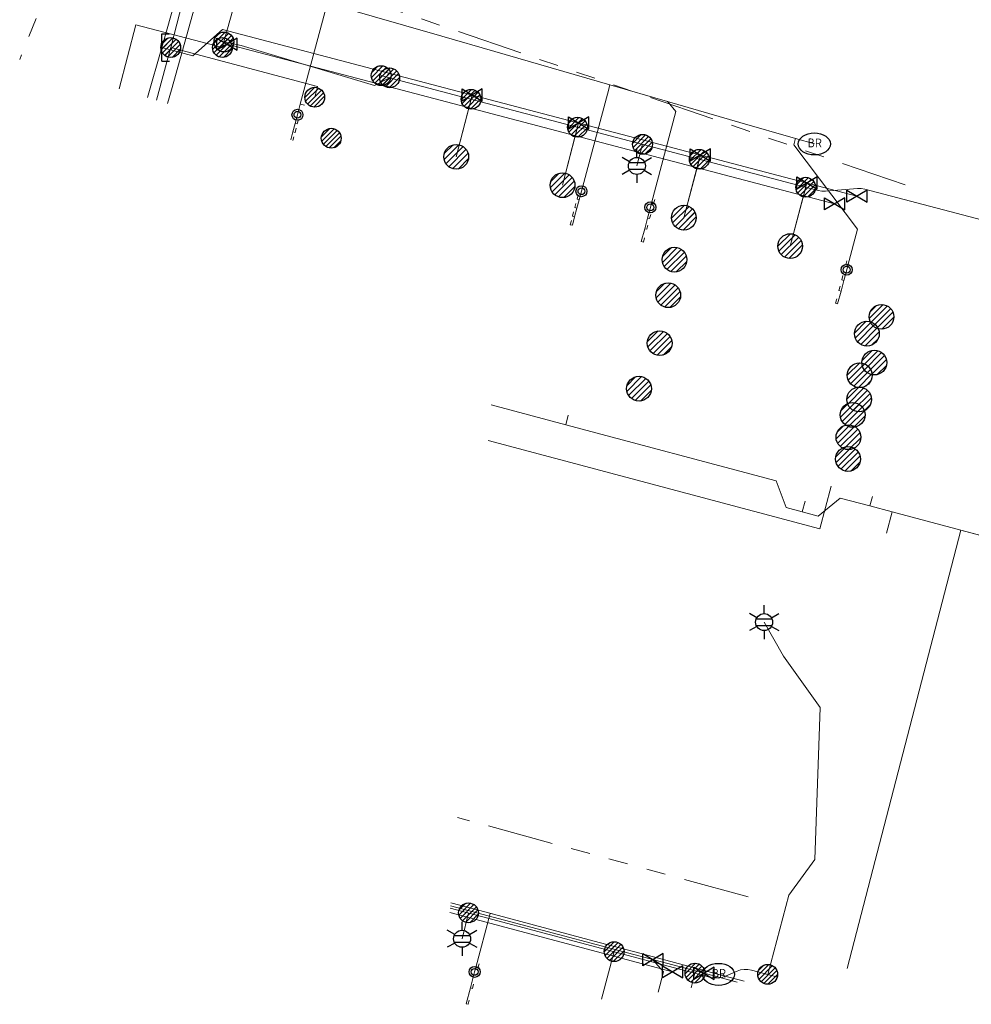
# Model space of a CAD drawing. Header units: metres. Extents: x 197355 to 199157, y 355772 to 356286.
# Tile 4 of 256: x 197459 to 197502, y 355928 to 355972. Entities that reach past the tile are written whole.
import ezdxf
from ezdxf.enums import TextEntityAlignment as Align
from ezdxf.lldxf.tags import DXFTag

# ---------------------------------------------------------------- set-up
doc = ezdxf.new("R2010")
doc.units = ezdxf.units.M
doc.linetypes.add('RI-GWA', pattern=[18.45, 6, -1.8, 1.75, -1.8, 1.75, -1.8, 1.75, -1.8])
for name, color, linetype, lineweight in [('B-WE-KL-DATA_HULPSTUK_KPNB.V.-S', 90, 'Continuous', 25), ('B-WE-KL-DATA_KABELBUNDEL_KPNB.V.-G', 90, 'Continuous', 18), ('B-WE-KL-DATA_KABELBUNDEL_ZIGGOB.V.-G', 94, 'Continuous', 18), ('B-WE-KL-DATA_TELECOM_REGGEFIBEROPERATORB.V.-G', 90, 'KL-TELECOM-ALGEMEEN-N', 18), ('B-WE-KL-DATA_TELECOM_ZIGGOB.V.-G', 94, 'KL-TELECOM-ALGEMEEN-N', 18), ('B-WE-KL-ET_LS_ENEXISNETBEHEERB.V.-G', 190, 'KL-LS-N', 18), ('B-WE-KL-ET_LS_HULPSTUK_ENEXISNETBEHEERB.V.-S', 190, 'Continuous', 25), ('B-WE-KL-ET_LS_KABELBUNDEL_ENEXISNETBEHEERB.V.-G', 190, 'KL-BUNDEL-N', 18), ('B-WE-KL-GAS_HULPSTUK_ENEXISNETBEHEERB.V.-S', 30, 'Continuous', 25), ('B-WE-KL-GAS_LD_ENEXISNETBEHEERB.V.-G', 50, 'KL-GAS-LD-N', 18), ('B-WE-KL-GAS_LD_HOOFDLEIDING_100 MBAR_PVC_110_ENEXISNETBEHEERB.V.-G', 50, 'KL-GAS-LD-N', 18), ('B-WE-KL-GAS_LD_HOOFDLEIDING_30 MBAR_PVC_110_ENEXISNETBEHEERB.V.-G', 50, 'KL-GAS-LD-N', 18), ('B-WE-KL-WATER_HULPSTUK_NVWATERLEIDINGMAATSCHAPPIJLIMBURG-S', 170, 'Continuous', 25), ('B-WE-KL-WATER_TRANSPORTLEIDING_NVWATERLEIDINGMAATSCHAPPIJLIMBURG-G', 170, 'KL-WATER-TR-N', 18), ('B-WE-RI-GWA_GEMEENTEROERMOND-G', 30, 'RI-GWA', 18)]:
    doc.layers.add(name, color=color, linetype=linetype, lineweight=lineweight)
doc.styles.add('NLCS-ISO', font='NLCS-ISO.ttf')
doc.styles.get("Standard").update_dxf_attribs({"font": 'isocp.shx'})
doc.linetypes.add('KL-BUNDEL-N', pattern='A,28,-5,[103,NLCS.SHX,S=1.25,R=0,X=0,Y=0],-5,[103,NLCS.SHX,S=1.25,R=0,X=0,Y=0],-5,[103,NLCS.SHX,S=1.25,R=0,X=0,Y=0],-5,[103,NLCS.SHX,S=1.25,R=0,X=0,Y=0],-5', length=53)
tags = doc.linetypes.add('KL-GAS-LD-N', pattern='A,4,-1,[69,NLCS.SHX,S=0.5,R=0,X=0,Y=0],-1,4,-1,["L",Standard,S=1,R=0,X=0.25,Y=-0.5],-2', length=13).pattern_tags.tags
tags[18] = DXFTag(74, 10)
tags = doc.linetypes.add('KL-LS-N', pattern='A,4,-1,[103,NLCS.SHX,S=0.75,R=0,X=0,Y=0],-1,4,-1,["L",Standard,S=1,R=0,X=0,Y=-0.5],-2', length=13).pattern_tags.tags
tags[18] = DXFTag(74, 10)
doc.linetypes.add('KL-TELECOM-ALGEMEEN-N', pattern='A,7,-1,[101,NLCS.SHX,S=0.5,R=0,X=0,Y=0],-1', length=9)
doc.linetypes.add('KL-WATER-TR-N', pattern='A,7,-0.5,[168,NLCS.SHX,S=0.75,R=0,X=0.75,Y=0],-2,[168,NLCS.SHX,S=0.75,R=0,X=0.75,Y=0],-2', length=11.5)

# ---------------------------------------------------------------- blocks, each defined once
blk = doc.blocks.new('SKL-ET_HULP_MOF-SO')
h = blk.add_hatch()
h.set_pattern_fill('ANSI31', color=256, scale=6, style=0)
h.set_pattern_definition([(45, (-2.25, -126.982), (-0.53033, 0.53033), [])])
edge = h.paths.add_edge_path()
edge.add_arc((0, 0), 2.25, 0, 360)
at = {"linetype": 'Continuous'}
blk.add_circle((0, 0), 2.25, dxfattribs=at)
blk = doc.blocks.new('SKL-WTB_HULP_AANSLUITPUNT-SO')
h = blk.add_hatch()
h.set_pattern_fill('ANSI31', color=256, scale=3, style=0)
h.set_pattern_definition([(45, (-1.125, -63.491), (-0.265165, 0.265165), [])])
edge = h.paths.add_edge_path()
edge.add_arc((0, 0), 1.125, 0, 360)
at = {"linetype": 'Continuous'}
blk.add_circle((0, 0), 1.125, dxfattribs=at)
blk = doc.blocks.new('SKL-WTB_HULP_AFSLUITER-SO')
for p, q in [((2.3, 1.37), (-2.3, -1.37)), ((-2.3, 1.37), (2.3, -1.37)), ((2.3, -1.37), (2.3, 1.37))]:
    blk.add_line(p, q)
at = {"ltscale": 0.1}
blk.add_line((-2.3, -1.37), (-2.3, 1.37), dxfattribs=at)
blk = doc.blocks.new('SKL-WTB_HULP_EINDKAP-SO')
for p, q in [((0, -0.625), (0, 0.625)), ((0, 0.625), (0.346, 0.625)), ((0, -0.625), (0.346, -0.625))]:
    blk.add_line(p, q)
blk = doc.blocks.new('SKL-ET_HULP_AANSLUITPUNT-SO')
h = blk.add_hatch()
h.set_pattern_fill('ANSI31', color=256, scale=30, style=0)
h.set_pattern_definition([(45, (-11.25, -634.91), (-2.65165, 2.65165), [])])
edge = h.paths.add_edge_path()
edge.add_arc((0, 0), 11.25, 0, 360)
at = {"linetype": 'Continuous'}
blk.add_circle((0, 0), 11.25, dxfattribs=at)
blk = doc.blocks.new('B-SIE-WEG_LICHTMAST-SO')
at = {"ltscale": 0.1}
for p, q in [((0, 0.386), (0, 0.772)), ((-0.334, 0.193), (-0.668, 0.386)), ((0.334, 0.193), (0.668, 0.386)), ((-0.334, -0.193), (-0.668, -0.386)), ((0, -0.386), (0, -0.772)), ((0.334, -0.193), (0.668, -0.386))]:
    blk.add_line(p, q, dxfattribs=at)
at = {"flags": 128}
for points in [[(-0.354, 0.152), (0.354, 0.152)], [(-0.354, -0.152), (0.354, -0.152)]]:
    blk.add_lwpolyline(points, dxfattribs=at)
at = {"ltscale": 0.1}
blk.add_circle((0, 0), 0.386, dxfattribs=at)
at = {"style": 'NLCS-ISO'}
blk.add_attdef('TYPE', text='', height=0.549, dxfattribs=at).set_placement((0, 0.772), align=Align.BOTTOM_CENTER)
blk = doc.blocks.new('SIE-WEG_STRAATPOT_BRANDKRAAN-SO')
blk.add_ellipse((0, 0), major_axis=(-0.729, 0), ratio=0.685994)
at = {"style": 'NLCS-ISO'}
blk.add_text('BR', height=0.4, dxfattribs=at).set_placement((-0.298, -0.153))
blk = doc.blocks.new('SIE-WEG_AFVALBAK_TYPE_01')
for radius in [0.25, 0.156]:
    blk.add_circle((0, 0), radius)

msp = doc.modelspace()

# ---------------------------------------------------------------- linework, layer by layer
at = {"layer": 'B-WE-KL-DATA_KABELBUNDEL_KPNB.V.-G', "ltscale": 0.5, "flags": 128}
for points in [[(197465.709, 355971.118), (197465.709, 355971.119), (197468.636, 355982.486)], [(197465.058, 355968.733), (197465.584, 355970.633), (197465.709, 355971.118)], [(197472.25, 355968.862), (197472.378, 355969.342), (197465.709, 355971.119), (197465.709, 355971.119)]]:
    msp.add_lwpolyline(points, dxfattribs=at)
at = {"layer": 'B-WE-KL-DATA_KABELBUNDEL_ZIGGOB.V.-G', "ltscale": 0.5, "flags": 128}
for points in [[(197483.654, 355953.984), (197480.261, 355954.888)], [(197483.768, 355954.419), (197483.654, 355953.984)], [(197494.393, 355950.034), (197493.668, 355950.227), (197493.214, 355951.436), (197483.654, 355953.984)], [(197497.471, 355950.301), (197496.112, 355950.663), (197495.117, 355949.842), (197494.393, 355950.034)], [(197494.521, 355950.518), (197494.393, 355950.034)], [(197497.587, 355950.736), (197497.471, 355950.301)], [(197498.485, 355950.031), (197497.471, 355950.301)], [(197498.228, 355949.064), (197498.485, 355950.031)], [(197501.598, 355949.201), (197498.485, 355950.031)], [(197501.598, 355949.201), (197496.431, 355929.304)], [(197511.475, 355946.569), (197501.598, 355949.201)]]:
    msp.add_lwpolyline(points, dxfattribs=at)
at = {"layer": 'B-WE-KL-DATA_TELECOM_REGGEFIBEROPERATORB.V.-G', "ltscale": 0.5, "flags": 128}
msp.add_lwpolyline([(197495.707, 355951.204), (197495.194, 355949.271), (197480.13, 355953.268)], dxfattribs=at)
at = {"layer": 'B-WE-KL-DATA_TELECOM_ZIGGOB.V.-G', "ltscale": 0.5, "flags": 128}
for points in [[(197498.228, 355949.064), (197498.485, 355950.031), (197511.475, 355946.569), (197514.444, 355957.593), (197514.802, 355958.737), (197515.135, 355959.868), (197515.445, 355960.986), (197515.73, 355962.089), (197516.134, 355963.824), (197516.312, 355964.675), (197516.473, 355965.513), (197516.618, 355966.34), (197516.746, 355967.153), (197516.857, 355967.953), (197516.952, 355968.738), (197517.029, 355969.509), (197517.09, 355970.265), (197517.134, 355971.005), (197517.161, 355971.728), (197517.171, 355972.435), (197517.163, 355973.125), (197517.139, 355973.798), (197517.098, 355974.452), (197517.101, 355974.839), (197517.075, 355975.228), (197517.02, 355975.616), (197516.938, 355976.001), (197516.827, 355976.382), (197516.69, 355976.757), (197516.525, 355977.124), (197516.335, 355977.482), (197516.119, 355977.829), (197515.88, 355978.163), (197515.617, 355978.483), (197515.333, 355978.788), (197515.028, 355979.076), (197514.704, 355979.346), (197514.362, 355979.596), (197514.004, 355979.826), (197516.656, 356006.166), (197517.229, 356006.17), (197517.794, 356006.2), (197518.347, 356006.255), (197518.884, 356006.335), (197519.401, 356006.439), (197519.894, 356006.566), (197520.36, 356006.716), (197520.796, 356006.887), (197521.198, 356007.078), (197521.564, 356007.289), (197521.89, 356007.516), (197522.175, 356007.76), (197522.417, 356008.017), (197522.614, 356008.287), (197522.764, 356008.567), (197522.866, 356008.855), (197525.37, 356018.186), (197549.609, 356011.518), (197549.132, 356008.999), (197549.043, 356008.363), (197549.02, 356007.721), (197549.062, 356007.08), (197549.17, 356006.447), (197549.341, 356005.829), (197549.574, 356005.233), (197549.868, 356004.664), (197550.217, 356004.129), (197550.62, 356003.634), (197551.071, 356003.183), (197551.566, 356002.782), (197552.099, 356002.434), (197552.665, 356002.145), (197553.258, 356001.916), (197553.871, 356001.75), (197554.498, 356001.649), (197556.377, 356001.573), (197558.238, 356001.545), (197560.083, 356001.565), (197561.908, 356001.633), (197562.467, 356001.664), (197563.044, 356001.703), (197563.641, 356001.751), (197564.256, 356001.807), (197564.889, 356001.87), (197565.541, 356001.942), (197566.212, 356002.023), (197566.901, 356002.111), (197577.411, 356004.04), (197578.423, 356004.134), (197579.416, 356004.249), (197580.389, 356004.384), (197581.341, 356004.539), (197582.27, 356004.715), (197583.176, 356004.91), (197584.057, 356005.125), (197584.912, 356005.359), (197585.578, 356005.561), (197586.226, 356005.775), (197586.856, 356006.001), (197587.466, 356006.238), (197588.056, 356006.487), (197588.626, 356006.747), (197589.176, 356007.018), (197589.704, 356007.3), (197591.417, 356008.234), (197593.062, 356009.18), (197594.638, 356010.137), (197596.144, 356011.106), (197597.58, 356012.086), (197598.549, 356012.781), (197600.326, 356014.125), (197602.052, 356015.517), (197603.725, 356016.956), (197605.344, 356018.44), (197613.526, 356025.42), (197616.453, 356028.053), (197626.868, 356037.773), (197638.893, 356049.19), (197639.436, 356049.684), (197639.94, 356050.214), (197640.4, 356050.775), (197640.81, 356051.361), (197641.167, 356051.965), (197641.466, 356052.58), (197641.704, 356053.199), (197641.878, 356053.816), (197641.987, 356054.424), (197642.029, 356055.016), (197642.003, 356055.585), (197641.91, 356056.125), (197641.751, 356056.631), (197641.528, 356057.096), (197641.243, 356057.515), (197640.9, 356057.884), (197640.679, 356058.089), (197641.053, 356058.409), (197628.75, 356069.282), (197627.372, 356071.978), (197632.987, 356079.84)], [(197498.228, 355949.064), (197498.485, 355950.031), (197497.471, 355950.301), (197497.587, 355950.736)], [(197498.228, 355949.064), (197498.485, 355950.031), (197497.471, 355950.301), (197497.587, 355950.736)], [(197498.228, 355949.064), (197498.485, 355950.031), (197497.471, 355950.301), (197497.587, 355950.736)], [(197498.228, 355949.064), (197498.485, 355950.031), (197497.471, 355950.301), (197497.587, 355950.736)], [(197498.228, 355949.064), (197498.485, 355950.031), (197497.471, 355950.301), (197497.587, 355950.736)], [(197498.228, 355949.064), (197498.485, 355950.031), (197497.471, 355950.301), (197497.587, 355950.736)], [(197498.228, 355949.064), (197498.485, 355950.031), (197497.471, 355950.301), (197497.587, 355950.736)], [(197498.228, 355949.064), (197498.485, 355950.031), (197497.471, 355950.301), (197497.587, 355950.736)], [(197498.228, 355949.064), (197498.485, 355950.031), (197497.471, 355950.301), (197497.587, 355950.736)], [(197498.228, 355949.064), (197498.485, 355950.031), (197497.471, 355950.301), (197497.587, 355950.736)], [(197498.228, 355949.064), (197498.485, 355950.031), (197497.471, 355950.301), (197497.587, 355950.736)], [(197498.228, 355949.064), (197498.485, 355950.031), (197497.471, 355950.301), (197497.587, 355950.736)], [(197498.228, 355949.064), (197498.485, 355950.031), (197497.471, 355950.301), (197497.587, 355950.736)], [(197498.228, 355949.064), (197498.485, 355950.031), (197497.471, 355950.301), (197497.587, 355950.736)], [(197498.228, 355949.064), (197498.485, 355950.031), (197497.471, 355950.301), (197497.587, 355950.736)], [(197498.228, 355949.064), (197498.485, 355950.031), (197497.471, 355950.301), (197497.587, 355950.736)], [(197498.228, 355949.064), (197498.485, 355950.031), (197501.598, 355949.201), (197496.431, 355929.304)], [(197496.431, 355929.304), (197501.598, 355949.201), (197498.485, 355950.031), (197498.228, 355949.064)]]:
    msp.add_lwpolyline(points, dxfattribs=at)
at = {"layer": 'B-WE-KL-ET_LS_ENEXISNETBEHEERB.V.-G', "ltscale": 0.5, "flags": 128}
for points in [[(197468.127, 355971.371), (197472.196, 355985.861)], [(197468.056, 355971.118), (197464.125, 355972.15), (197463.361, 355969.237)], [(197475.653, 355969.741), (197474.968, 355969.398), (197468.906, 355971.205), (197468.127, 355971.371), (197468.056, 355971.118)], [(197475.653, 355969.741), (197475.269, 355969.842)], [(197514.414, 355960.176), (197497.239, 355964.69), (197497.072, 355964.719), (197496.903, 355964.719), (197495.448, 355964.599), (197495.278, 355964.6), (197495.111, 355964.629), (197475.653, 355969.741)], [(197479.351, 355968.77), (197478.677, 355966.156)], [(197484.187, 355967.499), (197483.507, 355964.865)], [(197487.141, 355966.723), (197486.883, 355965.74)], [(197489.72, 355966.045), (197489.017, 355963.393)], [(197494.556, 355964.775), (197493.848, 355962.102)], [(197492.826, 355929.035), (197493.785, 355932.636), (197494.965, 355934.255), (197495.207, 355941.158), (197493.54, 355943.483), (197492.664, 355945.029)], [(197493.29, 355928.911), (197492.093, 355929.23), (197491.928, 355929.259), (197491.76, 355929.261), (197491.595, 355929.234), (197491.436, 355929.18), (197490.903, 355928.948), (197490.744, 355928.894), (197490.579, 355928.867), (197490.411, 355928.869), (197490.246, 355928.898), (197478.409, 355932.046)], [(197479.234, 355931.826), (197478.942, 355930.649)], [(197485.851, 355930.066), (197485.276, 355927.91)], [(197489.523, 355929.09), (197489.344, 355928.418)]]:
    msp.add_lwpolyline(points, dxfattribs=at)
at = {"layer": 'B-WE-KL-ET_LS_KABELBUNDEL_ENEXISNETBEHEERB.V.-G', "ltscale": 0.5, "flags": 128}
for points in [[(197468.056, 355971.118), (197464.125, 355972.15), (197463.361, 355969.237)], [(197475.653, 355969.741), (197474.968, 355969.398), (197468.906, 355971.205), (197468.127, 355971.371), (197468.056, 355971.118)], [(197475.653, 355969.741), (197475.269, 355969.842)], [(197514.414, 355960.176), (197497.239, 355964.69), (197497.072, 355964.719), (197496.903, 355964.719), (197495.448, 355964.599), (197495.278, 355964.6), (197495.111, 355964.629), (197475.653, 355969.741)], [(197493.29, 355928.911), (197492.093, 355929.23), (197491.928, 355929.259), (197491.76, 355929.261), (197491.595, 355929.234), (197491.436, 355929.18), (197490.903, 355928.948), (197490.744, 355928.894), (197490.579, 355928.867), (197490.411, 355928.869), (197490.246, 355928.898), (197478.409, 355932.046)]]:
    msp.add_lwpolyline(points, dxfattribs=at)
at = {"layer": 'B-WE-KL-GAS_LD_ENEXISNETBEHEERB.V.-G', "ltscale": 0.5, "flags": 128}
for points in [[(197465.304, 355971.119), (197468.555, 355982.568)], [(197464.66, 355968.851), (197465.304, 355971.119)], [(197479.401, 355968.962), (197478.677, 355966.156)], [(197484.237, 355967.692), (197483.507, 355964.865)], [(197489.771, 355966.238), (197489.017, 355963.392)], [(197494.607, 355964.968), (197493.848, 355962.102)], [(197487.616, 355929.7), (197488.092, 355929.154), (197487.846, 355928.231)]]:
    msp.add_lwpolyline(points, dxfattribs=at)
at = {"layer": 'B-WE-KL-GAS_LD_HOOFDLEIDING_100 MBAR_PVC_110_ENEXISNETBEHEERB.V.-G', "ltscale": 0.5, "flags": 128}
for points in [[(197468.271, 355971.267), (197495.867, 355964.017)], [(197478.393, 355931.846), (197488.504, 355929.152)]]:
    msp.add_lwpolyline(points, dxfattribs=at)
at = {"layer": 'B-WE-KL-GAS_LD_HOOFDLEIDING_30 MBAR_PVC_110_ENEXISNETBEHEERB.V.-G', "ltscale": 0.5, "flags": 128}
for points in [[(197465.304, 355971.119), (197466.718, 355970.748), (197468.065, 355971.942), (197496.879, 355964.371)], [(197478.418, 355932.15), (197489.936, 355929.082)], [(197489.936, 355929.082), (197491.443, 355928.68)]]:
    msp.add_lwpolyline(points, dxfattribs=at)
at = {"layer": 'B-WE-KL-WATER_TRANSPORTLEIDING_NVWATERLEIDINGMAATSCHAPPIJLIMBURG-G', "ltscale": 0.5, "flags": 128}
for points in [[(197465.566, 355968.582), (197465.739, 355969.197), (197467.294, 355974.733)], [(197467.294, 355974.733), (197468.063, 355974.511), (197472.819, 355973.136), (197473.222, 355973.019), (197478.025, 355971.631), (197480.427, 355970.937), (197481.946, 355970.498), (197485.655, 355969.426), (197488.273, 355968.67), (197491.562, 355967.719), (197494.094, 355966.987), (197494.945, 355966.741)], [(197472.819, 355973.136), (197472.806, 355973.088), (197472.768, 355972.942), (197471.595, 355968.546)], [(197485.655, 355969.426), (197485.642, 355969.378), (197485.603, 355969.233), (197484.367, 355964.595)], [(197488.273, 355968.67), (197488.305, 355968.631), (197488.655, 355968.207), (197487.547, 355964.052)], [(197471.595, 355968.546), (197471.467, 355968.063)], [(197471.595, 355968.546), (197471.789, 355968.494)], [(197471.467, 355968.063), (197471.363, 355967.676)], [(197471.363, 355967.676), (197471.46, 355967.65), (197471.512, 355967.844)], [(197471.26, 355967.29), (197471.162, 355966.921)], [(197471.363, 355967.676), (197471.26, 355967.29)], [(197471.26, 355967.29), (197471.357, 355967.264), (197471.409, 355967.457)], [(197471.258, 355966.892), (197471.306, 355967.071)], [(197494.094, 355966.987), (197494.081, 355966.939), (197494.017, 355966.697), (197496.905, 355962.864), (197496.467, 355961.221)], [(197484.263, 355964.208), (197484.16, 355963.822)], [(197484.263, 355964.208), (197484.167, 355964.234), (197484.218, 355964.427)], [(197484.367, 355964.595), (197484.263, 355964.208)], [(197487.547, 355964.052), (197487.644, 355964.027), (197487.695, 355964.22)], [(197484.16, 355963.822), (197484.057, 355963.435)], [(197484.16, 355963.822), (197484.064, 355963.848), (197484.115, 355964.041)], [(197487.496, 355963.859), (197487.367, 355963.376)], [(197487.547, 355964.052), (197487.496, 355963.859)], [(197484.057, 355963.435), (197483.954, 355963.049), (197483.858, 355963.075), (197483.909, 355963.268)], [(197484.057, 355963.435), (197483.961, 355963.461), (197484.012, 355963.654)], [(197487.367, 355963.376), (197487.238, 355962.893)], [(197487.367, 355963.376), (197487.463, 355963.35), (197487.515, 355963.544)], [(197487.238, 355962.893), (197487.083, 355962.313), (197487.18, 355962.287), (197487.232, 355962.481)], [(197487.238, 355962.893), (197487.335, 355962.867), (197487.386, 355963.06)], [(197496.467, 355961.221), (197496.371, 355961.247), (197496.422, 355961.44)], [(197496.467, 355961.221), (197496.416, 355961.028)], [(197496.287, 355960.544), (197496.191, 355960.57), (197496.242, 355960.763)], [(197496.416, 355961.028), (197496.287, 355960.544)], [(197496.159, 355960.061), (197496.062, 355960.087), (197496.113, 355960.28)], [(197496.287, 355960.544), (197496.159, 355960.061)], [(197496.159, 355960.061), (197496.004, 355959.481), (197495.907, 355959.507), (197495.959, 355959.7)], [(197478.429, 355932.285), (197478.848, 355932.173), (197480.372, 355931.765), (197484.943, 355930.543), (197487.016, 355929.989), (197488.992, 355929.461), (197490.494, 355929.059), (197490.591, 355929.033)], [(197480.372, 355931.765), (197480.324, 355931.778), (197480.227, 355931.804), (197479.565, 355929.342)], [(197479.565, 355929.342), (197479.514, 355929.148)], [(197479.565, 355929.342), (197479.662, 355929.316), (197479.714, 355929.509)], [(197479.514, 355929.148), (197479.319, 355928.424)], [(197490.494, 355929.059), (197490.542, 355929.046), (197491.76, 355928.72)], [(197479.319, 355928.424), (197479.124, 355927.7), (197479.221, 355927.674), (197479.273, 355927.867)], [(197479.319, 355928.424), (197479.415, 355928.398), (197479.467, 355928.591)]]:
    msp.add_lwpolyline(points, dxfattribs=at)
at = {"layer": 'B-WE-RI-GWA_GEMEENTEROERMOND-G', "ltscale": 0.5, "flags": 128}
for points in [[(197461.7, 355977.706), (197458.849, 355970.576)], [(197499.063, 355964.884), (197461.7, 355977.706)], [(197491.936, 355932.554), (197478.742, 355936.153)]]:
    msp.add_lwpolyline(points, dxfattribs=at)

# ---------------------------------------------------------------- block references
at = {"layer": 'B-WE-KL-DATA_HULPSTUK_KPNB.V.-S', "xscale": 0.2, "yscale": 0.2, "zscale": 0.2}
for p in [(197465.709, 355971.119), (197465.709, 355971.118), (197465.709, 355971.118), (197472.25, 355968.862), (197473, 355967)]:
    msp.add_blockref('SKL-ET_HULP_MOF-SO', p, dxfattribs=at)
at = {"layer": 'B-WE-KL-ET_LS_HULPSTUK_ENEXISNETBEHEERB.V.-S'}
for name, p, xscale, yscale, zscale in [('SKL-ET_HULP_MOF-SO', (197468.127, 355971.371), 0.2, 0.2, 0.2), ('SKL-ET_HULP_MOF-SO', (197468.056, 355971.118), 0.2, 0.2, 0.2), ('SKL-ET_HULP_MOF-SO', (197475.269, 355969.842), 0.2, 0.2, 0.2), ('SKL-ET_HULP_MOF-SO', (197475.653, 355969.741), 0.2, 0.2, 0.2), ('SKL-ET_HULP_MOF-SO', (197479.351, 355968.77), 0.2, 0.2, 0.2), ('SKL-ET_HULP_MOF-SO', (197484.187, 355967.499), 0.2, 0.2, 0.2), ('SKL-ET_HULP_MOF-SO', (197487.141, 355966.723), 0.2, 0.2, 0.2), ('SKL-ET_HULP_AANSLUITPUNT-SO', (197478.677, 355966.156), 0.05, 0.05, 0.05), ('SKL-ET_HULP_MOF-SO', (197489.72, 355966.045), 0.2, 0.2, 0.2), ('SKL-ET_HULP_AANSLUITPUNT-SO', (197483.507, 355964.865), 0.05, 0.05, 0.05), ('SKL-ET_HULP_MOF-SO', (197494.556, 355964.775), 0.2, 0.2, 0.2), ('SKL-ET_HULP_AANSLUITPUNT-SO', (197489.017, 355963.393), 0.05, 0.05, 0.05), ('SKL-ET_HULP_AANSLUITPUNT-SO', (197493.848, 355962.102), 0.05, 0.05, 0.05), ('SKL-ET_HULP_AANSLUITPUNT-SO', (197488.592, 355961.487), 0.05, 0.05, 0.05), ('SKL-ET_HULP_AANSLUITPUNT-SO', (197488.307, 355959.872), 0.05, 0.05, 0.05), ('SKL-ET_HULP_AANSLUITPUNT-SO', (197497.332, 355958.126), 0.05, 0.05, 0.05), ('SKL-ET_HULP_AANSLUITPUNT-SO', (197487.921, 355957.694), 0.05, 0.05, 0.05), ('SKL-ET_HULP_AANSLUITPUNT-SO', (197497.004, 355956.237), 0.05, 0.05, 0.05), ('SKL-ET_HULP_AANSLUITPUNT-SO', (197486.981, 355955.626), 0.05, 0.05, 0.05), ('SKL-ET_HULP_AANSLUITPUNT-SO', (197496.686, 355954.437), 0.05, 0.05, 0.05), ('SKL-ET_HULP_AANSLUITPUNT-SO', (197496.472, 355952.434), 0.05, 0.05, 0.05), ('SKL-ET_HULP_MOF-SO', (197479.234, 355931.826), 0.2, 0.2, 0.2), ('SKL-ET_HULP_MOF-SO', (197485.851, 355930.066), 0.2, 0.2, 0.2), ('SKL-ET_HULP_MOF-SO', (197489.523, 355929.09), 0.2, 0.2, 0.2), ('SKL-ET_HULP_MOF-SO', (197492.826, 355929.035), 0.2, 0.2, 0.2)]:
    msp.add_blockref(name, p, dxfattribs=dict(at, xscale=xscale, yscale=yscale, zscale=zscale))
for p in [(197486.883, 355965.74), (197492.664, 355945.029), (197478.942, 355930.649)]:
    msp.add_blockref('B-SIE-WEG_LICHTMAST-SO', p, dxfattribs=at)
at = {"layer": 'B-WE-KL-GAS_HULPSTUK_ENEXISNETBEHEERB.V.-S'}
msp.add_blockref('SKL-WTB_HULP_EINDKAP-SO', (197465.304, 355971.119), dxfattribs=at)
for name, p, xscale, yscale, zscale in [('SKL-WTB_HULP_AFSLUITER-SO', (197468.271, 355971.267), 0.2, 0.2, 0.2), ('SKL-WTB_HULP_AFSLUITER-SO', (197479.401, 355968.962), 0.2, 0.2, 0.2), ('SKL-WTB_HULP_AFSLUITER-SO', (197484.237, 355967.692), 0.2, 0.2, 0.2), ('SKL-WTB_HULP_AANSLUITPUNT-SO', (197478.677, 355966.156), 0.5, 0.5, 0.5), ('SKL-WTB_HULP_AFSLUITER-SO', (197489.771, 355966.238), 0.2, 0.2, 0.2), ('SKL-WTB_HULP_AANSLUITPUNT-SO', (197483.507, 355964.865), 0.5, 0.5, 0.5), ('SKL-WTB_HULP_AFSLUITER-SO', (197494.607, 355964.968), 0.2, 0.2, 0.2), ('SKL-WTB_HULP_AFSLUITER-SO', (197496.879, 355964.371), 0.2, 0.2, 0.2), ('SKL-WTB_HULP_AFSLUITER-SO', (197495.867, 355964.017), 0.2, 0.2, 0.2), ('SKL-WTB_HULP_AANSLUITPUNT-SO', (197489.017, 355963.392), 0.5, 0.5, 0.5), ('SKL-WTB_HULP_AANSLUITPUNT-SO', (197493.848, 355962.102), 0.5, 0.5, 0.5), ('SKL-WTB_HULP_AANSLUITPUNT-SO', (197488.592, 355961.487), 0.5, 0.5, 0.5), ('SKL-WTB_HULP_AANSLUITPUNT-SO', (197488.307, 355959.872), 0.5, 0.5, 0.5), ('SKL-WTB_HULP_AANSLUITPUNT-SO', (197497.994, 355958.891), 0.5, 0.5, 0.5), ('SKL-WTB_HULP_AANSLUITPUNT-SO', (197487.921, 355957.694), 0.5, 0.5, 0.5), ('SKL-WTB_HULP_AANSLUITPUNT-SO', (197497.669, 355956.813), 0.5, 0.5, 0.5), ('SKL-WTB_HULP_AANSLUITPUNT-SO', (197486.981, 355955.626), 0.5, 0.5, 0.5), ('SKL-WTB_HULP_AANSLUITPUNT-SO', (197496.981, 355955.139), 0.5, 0.5, 0.5), ('SKL-WTB_HULP_AANSLUITPUNT-SO', (197496.494, 355953.424), 0.5, 0.5, 0.5), ('SKL-WTB_HULP_AFSLUITER-SO', (197487.616, 355929.7), 0.2, 0.2, 0.2), ('SKL-WTB_HULP_AFSLUITER-SO', (197488.504, 355929.152), 0.2, 0.2, 0.2), ('SKL-WTB_HULP_AFSLUITER-SO', (197489.936, 355929.082), 0.2, 0.2, 0.2)]:
    msp.add_blockref(name, p, dxfattribs=dict(at, xscale=xscale, yscale=yscale, zscale=zscale))
at = {"layer": 'B-WE-KL-WATER_HULPSTUK_NVWATERLEIDINGMAATSCHAPPIJLIMBURG-S'}
for name, p in [('SIE-WEG_AFVALBAK_TYPE_01', (197471.467, 355968.063)), ('SIE-WEG_STRAATPOT_BRANDKRAAN-SO', (197494.945, 355966.741)), ('SIE-WEG_AFVALBAK_TYPE_01', (197484.367, 355964.595)), ('SIE-WEG_AFVALBAK_TYPE_01', (197487.496, 355963.859)), ('SIE-WEG_AFVALBAK_TYPE_01', (197496.416, 355961.028)), ('SIE-WEG_AFVALBAK_TYPE_01', (197479.514, 355929.148)), ('SIE-WEG_STRAATPOT_BRANDKRAAN-SO', (197490.591, 355929.033))]:
    msp.add_blockref(name, p, dxfattribs=at)

doc.saveas('drawing.dxf')
